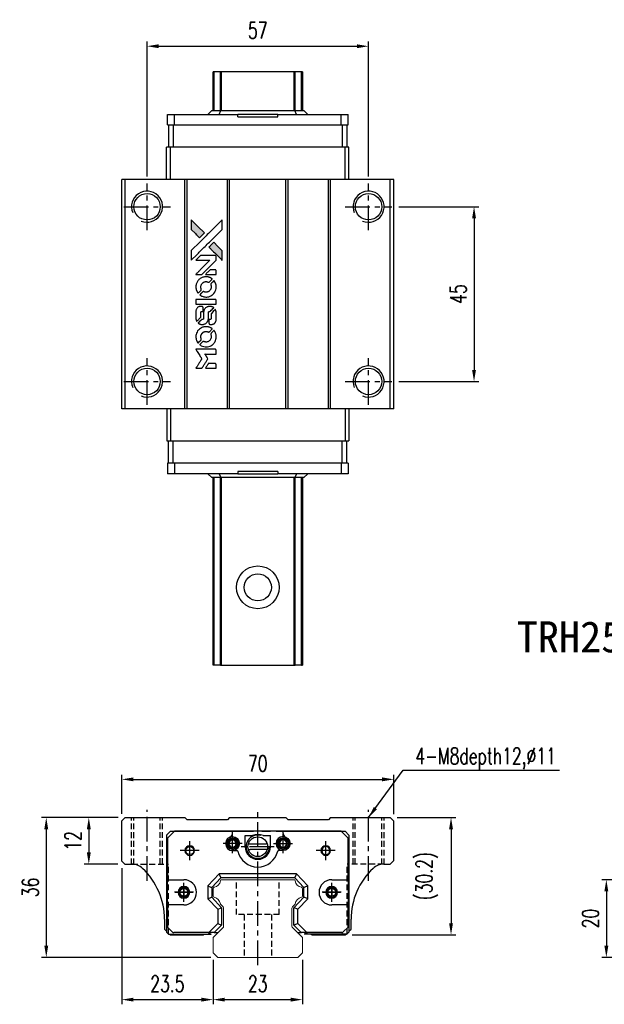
# Model space of a CAD drawing. Header units: millimetres. Extents: x 406 to 746, y 365 to 628.
# Tile 1 of 2: x 406 to 557, y 374 to 628. Entities that reach past the tile are written whole.
import ezdxf
from ezdxf.enums import TextEntityAlignment as Align

# ---------------------------------------------------------------- set-up
doc = ezdxf.new("R2010")
doc.units = ezdxf.units.MM
doc.header["$PDSIZE"] = -1
doc.linetypes.add('CENTER', pattern=[10.16, 6.35, -1.27, 1.27, -1.27])
doc.linetypes.add('DASHED', pattern=[0.75, 0.5, -0.25])
for name, color, linetype in [('2', 7, 'Continuous'), ('CHA', 7, 'Continuous'), ('CL', 1, 'CENTER'), ('DIM', 4, 'Continuous'), ('HID', 2, 'DASHED'), ('OUT', 3, 'Continuous'), ('中心線', 1, 'CENTER')]:
    doc.layers.add(name, color=color, linetype=linetype)
doc.styles.add('DIM-7', font='SIMPLEX.shx', dxfattribs={"width": 0.7, "bigfont": 'chineset.shx'})
doc.styles.add('T', font='kaiu.ttf')
doc.dimstyles.new('CNS', dxfattribs={"dimtxt": 3.5, "dimasz": 2.5, "dimexe": 1, "dimexo": 1.5, "dimgap": 0.09, "dimtad": 0, "dimdsep": 46, "dimtxsty": 'DIM-7', "dimcen": 0.09, "dimclrd": 1, "dimclre": 1, "dimclrt": 4, "dimadec": 0, "dimazin": 0, "dimtfac": 1, "dimtix": 1, "dimtmove": 2, "dimatfit": 3, "dimfxl": 1, "dimtvp": 0.971429, "dimtolj": 1, "dimarcsym": 0})

# ---------------------------------------------------------------- blocks, each defined once
blk = doc.blocks.new('*D19')
at = {"layer": 'DEFPOINTS', "color": 0}
for p in [(570.07, 406.37), (557.23, 386.37), (570.07, 386.37)]:
    blk.add_point(p, dxfattribs=at)
at = {"layer": 'DIM', "color": 7, "lineweight": -2}
for p, q in [((568.27, 406.37), (556.03, 406.37)), ((557.23, 403.37), (557.23, 389.37)), ((568.27, 386.37), (556.03, 386.37))]:
    blk.add_line(p, q, dxfattribs=at)
at = {"layer": 'DIM', "color": 7}
for points in [[(556.73, 403.37), (557.73, 403.37), (557.23, 406.37)], [(556.73, 389.37), (557.73, 389.37), (557.23, 386.37)]]:
    blk.add_solid(points, dxfattribs=at)
at = {"layer": 'DIM', "color": 7, "insert": (553.15, 396.37), "char_height": 4.2, "attachment_point": 5, "rotation": 90, "style": 'DIM-7'}
blk.add_mtext('\\A1;20', dxfattribs=at)
blk = doc.blocks.new('*D30')
at = {"layer": 'DEFPOINTS', "color": 0}
for p in [(502.53, 432.2), (432.53, 421.52), (502.53, 421.42)]:
    blk.add_point(p, dxfattribs=at)
at = {"layer": 'DIM', "color": 7, "lineweight": -2}
for p, q in [((432.53, 423.32), (432.53, 433.4)), ((435.53, 432.2), (499.53, 432.2)), ((502.53, 423.22), (502.53, 433.4))]:
    blk.add_line(p, q, dxfattribs=at)
at = {"layer": 'DIM', "color": 7}
for points in [[(435.53, 432.7), (435.53, 431.7), (432.53, 432.2)], [(499.53, 432.7), (499.53, 431.7), (502.53, 432.2)]]:
    blk.add_solid(points, dxfattribs=at)
at = {"layer": 'DIM', "color": 7, "insert": (467.53, 436.28), "char_height": 4.2, "attachment_point": 5, "style": 'DIM-7'}
blk.add_mtext('\\A1;70', dxfattribs=at)
blk = doc.blocks.new('*D31')
at = {"layer": 'DEFPOINTS', "color": 0}
for p in [(496.03, 620.96), (439.03, 585.64), (496.03, 585.64)]:
    blk.add_point(p, dxfattribs=at)
at = {"layer": 'DIM', "color": 7, "lineweight": -2}
for p, q in [((439.03, 587.44), (439.03, 622.16)), ((496.03, 587.44), (496.03, 622.16)), ((442.03, 620.96), (493.03, 620.96))]:
    blk.add_line(p, q, dxfattribs=at)
at = {"layer": 'DIM', "color": 7}
for points in [[(442.03, 621.46), (442.03, 620.46), (439.03, 620.96)], [(493.03, 621.46), (493.03, 620.46), (496.03, 620.96)]]:
    blk.add_solid(points, dxfattribs=at)
at = {"layer": 'DIM', "color": 7, "insert": (467.53, 625.04), "char_height": 4.2, "attachment_point": 5, "style": 'DIM-7'}
blk.add_mtext('\\A1;57', dxfattribs=at)
blk = doc.blocks.new('*D32')
at = {"layer": 'DEFPOINTS', "color": 0}
for p in [(501.58, 422.37), (490.03, 392.17), (517.26, 392.17)]:
    blk.add_point(p, dxfattribs=at)
at = {"layer": 'DIM', "color": 7, "lineweight": -2}
for p, q in [((503.38, 422.37), (518.46, 422.37)), ((517.26, 419.37), (517.26, 395.17)), ((491.83, 392.17), (518.46, 392.17))]:
    blk.add_line(p, q, dxfattribs=at)
at = {"layer": 'DIM', "color": 7}
for points in [[(516.76, 419.37), (517.76, 419.37), (517.26, 422.37)], [(516.76, 395.17), (517.76, 395.17), (517.26, 392.17)]]:
    blk.add_solid(points, dxfattribs=at)
at = {"layer": 'DIM', "color": 7, "insert": (511.04, 407.27), "char_height": 4.2, "attachment_point": 5, "rotation": 90, "style": 'DIM-7'}
blk.add_mtext('\\A1;(30.2)', dxfattribs=at)
blk = doc.blocks.new('*D33')
at = {"layer": 'DEFPOINTS', "color": 0}
for p in [(432.53, 411.17), (456.03, 387.57), (456.03, 375.48)]:
    blk.add_point(p, dxfattribs=at)
at = {"layer": 'DIM', "color": 7, "lineweight": -2}
for p, q in [((432.53, 409.37), (432.53, 374.28)), ((456.03, 385.77), (456.03, 374.28)), ((435.53, 375.48), (453.03, 375.48))]:
    blk.add_line(p, q, dxfattribs=at)
at = {"layer": 'DIM', "color": 7}
for points in [[(435.53, 375.98), (435.53, 374.98), (432.53, 375.48)], [(453.03, 375.98), (453.03, 374.98), (456.03, 375.48)]]:
    blk.add_solid(points, dxfattribs=at)
at = {"layer": 'DIM', "color": 7, "insert": (444.28, 379.56), "char_height": 4.2, "attachment_point": 5, "style": 'DIM-7'}
blk.add_mtext('\\A1;23.5', dxfattribs=at)
blk = doc.blocks.new('*D34')
at = {"layer": 'DEFPOINTS', "color": 0}
for p in [(456.03, 387.57), (479.03, 387.57), (479.03, 375.48)]:
    blk.add_point(p, dxfattribs=at)
at = {"layer": 'DIM', "color": 7, "lineweight": -2}
for p, q in [((456.03, 385.77), (456.03, 374.28)), ((479.03, 385.77), (479.03, 374.28)), ((459.03, 375.48), (476.03, 375.48))]:
    blk.add_line(p, q, dxfattribs=at)
at = {"layer": 'DIM', "color": 7}
for points in [[(459.03, 375.98), (459.03, 374.98), (456.03, 375.48)], [(476.03, 375.98), (476.03, 374.98), (479.03, 375.48)]]:
    blk.add_solid(points, dxfattribs=at)
at = {"layer": 'DIM', "color": 7, "insert": (467.53, 379.56), "char_height": 4.2, "attachment_point": 5, "style": 'DIM-7'}
blk.add_mtext('\\A1;23', dxfattribs=at)
blk = doc.blocks.new('*D35')
at = {"layer": 'DEFPOINTS', "color": 0}
for p in [(433.38, 422.37), (424.05, 410.37), (433.33, 410.37)]:
    blk.add_point(p, dxfattribs=at)
at = {"layer": 'DIM', "color": 7, "lineweight": -2}
for p, q in [((431.58, 422.37), (422.85, 422.37)), ((424.05, 419.37), (424.05, 413.37)), ((431.53, 410.37), (422.85, 410.37))]:
    blk.add_line(p, q, dxfattribs=at)
at = {"layer": 'DIM', "color": 7}
for points in [[(423.55, 419.37), (424.55, 419.37), (424.05, 422.37)], [(423.55, 413.37), (424.55, 413.37), (424.05, 410.37)]]:
    blk.add_solid(points, dxfattribs=at)
at = {"layer": 'DIM', "color": 7, "insert": (419.97, 416.37), "char_height": 4.2, "attachment_point": 5, "rotation": 90, "style": 'DIM-7'}
blk.add_mtext('\\A1;12', dxfattribs=at)
blk = doc.blocks.new('*D36')
at = {"layer": 'DEFPOINTS', "color": 0}
for p in [(433.38, 422.37), (413.1, 386.37), (457.25, 386.37)]:
    blk.add_point(p, dxfattribs=at)
at = {"layer": 'DIM', "color": 7, "lineweight": -2}
for p, q in [((431.58, 422.37), (411.9, 422.37)), ((413.1, 419.37), (413.1, 389.37)), ((455.45, 386.37), (411.9, 386.37))]:
    blk.add_line(p, q, dxfattribs=at)
at = {"layer": 'DIM', "color": 7}
for points in [[(412.6, 419.37), (413.6, 419.37), (413.1, 422.37)], [(412.6, 389.37), (413.6, 389.37), (413.1, 386.37)]]:
    blk.add_solid(points, dxfattribs=at)
at = {"layer": 'DIM', "color": 7, "insert": (409.02, 404.37), "char_height": 4.2, "attachment_point": 5, "rotation": 90, "style": 'DIM-7'}
blk.add_mtext('\\A1;36', dxfattribs=at)
blk = doc.blocks.new('*D41')
at = {"layer": 'DEFPOINTS', "color": 0}
for p in [(502.03, 579.64), (502.03, 534.64), (523.18, 534.64)]:
    blk.add_point(p, dxfattribs=at)
at = {"layer": 'DIM', "color": 7, "lineweight": -2}
for p, q in [((503.83, 579.64), (524.38, 579.64)), ((523.18, 576.64), (523.18, 537.64)), ((503.83, 534.64), (524.38, 534.64))]:
    blk.add_line(p, q, dxfattribs=at)
at = {"layer": 'DIM', "color": 7}
for points in [[(522.68, 576.64), (523.68, 576.64), (523.18, 579.64)], [(522.68, 537.64), (523.68, 537.64), (523.18, 534.64)]]:
    blk.add_solid(points, dxfattribs=at)
at = {"layer": 'DIM', "color": 7, "insert": (519.1, 557.14), "char_height": 4.2, "attachment_point": 5, "rotation": 90, "style": 'DIM-7'}
blk.add_mtext('\\A1;45', dxfattribs=at)
blk = doc.blocks.new('MOSIONX logo(完整正式版)')
h = blk.add_hatch(color=22)
h.dxf.hatch_style = 1
h.paths.add_polyline_path([(450.4, 576.25), (450.4, 575.02), (450.4, 573.78), (451.47, 572.72, 0.000288), (451.89, 572.31, 0.000479), (452.23, 571.97, 0.000013), (452.55, 571.66, 0.197177), (452.55, 571.65, 0.197497), (452.56, 571.66, 0.00004), (452.74, 571.83, 0.000834), (452.93, 572.03, 0.000506), (453.17, 572.27), (453.78, 572.88), (452.09, 574.56)])
h.paths.add_polyline_path([(456.18, 570.47), (455.57, 569.86, 0.000476), (455.34, 569.62, 0.000789), (455.14, 569.42, 0.000035), (454.96, 569.24, 0.19758), (454.96, 569.24, 0.198396), (454.96, 569.23, 0.000019), (455.2, 568.99, 0.000582), (455.47, 568.72, 0.000351), (455.79, 568.4, 0.000108), (457.15, 567.05, 0.000692), (457.84, 566.36, 0.000077), (458.31, 565.89, 0.197527), (458.33, 565.89, 0.410181), (458.34, 565.89, 0.000493), (458.34, 566.15, 0.002424), (458.34, 566.5, 0.000529), (458.35, 567.1), (458.35, 568.31), (457.26, 569.39)])
at = {"color": 22}
for points in [[(451.47, 572.72, 0.000288), (451.89, 572.31, 0.000479), (452.23, 571.97, 0.000013), (452.55, 571.66, 0.197177), (452.55, 571.65, 0.197497), (452.56, 571.66, 0.00004), (452.74, 571.83, 0.000836), (452.94, 572.03, 0.000505), (453.17, 572.27), (453.78, 572.88), (452.09, 574.56), (450.4, 576.25), (450.4, 575.02), (450.4, 573.78)], [(451.89, 567.34, -0.000056), (452.63, 568.08, -0.000021), (453.67, 569.11, -0.000021), (454.8, 570.24, -0.000025), (455.86, 571.3), (458.35, 573.78), (458.34, 575.01), (458.34, 576.24), (456.67, 574.58, 0.000274), (455.87, 573.78, 0.000123), (454.82, 572.74, 0.000121), (453.7, 571.63, 0.000165), (452.7, 570.63), (450.4, 568.33), (450.4, 567.09), (450.4, 565.86)], [(455.79, 568.4, 0.000108), (457.15, 567.05, 0.000692), (457.84, 566.36, 0.000077), (458.31, 565.89, 0.197527), (458.33, 565.89, 0.410182), (458.34, 565.89, 0.000493), (458.34, 566.15, 0.002424), (458.34, 566.5, 0.000529), (458.35, 567.1), (458.35, 568.31), (457.26, 569.39), (456.18, 570.47), (455.57, 569.86, 0.000476), (455.34, 569.62, 0.000789), (455.14, 569.42, 0.000035), (454.96, 569.24, 0.19758), (454.96, 569.24, 0.198396), (454.96, 569.23, 0.000019), (455.2, 568.99, 0.000582), (455.47, 568.72, 0.000351)], [(452.37, 562.21), (453.16, 562.21), (454.99, 564.04), (456.81, 565.87), (456.81, 566.38, 0.0008), (456.81, 566.71, 0.010795), (456.81, 566.83, 0.030495), (456.8, 566.89, 0.080372), (456.78, 566.94, 0.03816), (456.75, 566.98, 0.041799), (456.72, 567.02, 0.042486), (456.68, 567.05, 0.042078), (456.64, 567.07, 0.099276), (456.58, 567.09, 0.003302), (456.32, 567.09, 0.002586), (455.88, 567.09, 0.000204), (454.7, 567.09), (452.8, 567.09), (452.19, 566.48), (451.59, 565.87), (453.41, 565.86), (455.23, 565.86), (453.43, 564.06, 0.000253), (452.74, 563.37, 0.000412), (452.15, 562.79, 0.000041), (451.62, 562.26, 0.041338), (451.6, 562.24), (451.58, 562.21)], [(455.44, 562.21), (456.82, 562.21), (456.81, 562.72), (456.81, 563.23), (456.77, 563.29, 0.03146), (456.75, 563.32, 0.026444), (456.73, 563.35, 0.026444), (456.7, 563.37, 0.031457), (456.68, 563.39), (456.62, 563.43), (455.93, 563.43), (455.25, 563.43), (454.65, 562.83, 0.000745), (454.43, 562.6, 0.001228), (454.23, 562.4, 0.000087), (454.06, 562.22, 0.195134), (454.06, 562.22, 0.412117), (454.06, 562.21, 0.000048), (454.46, 562.21, 0.00109), (454.91, 562.21, 0.000653)], [(451.62, 558.71, 0.023681), (451.65, 558.49, 0.022402), (451.71, 558.28, 0.021929), (451.78, 558.06, 0.020503), (451.87, 557.85, 0.013745), (451.94, 557.73, 0.009767), (452.02, 557.6, 0.009658), (452.09, 557.48, 0.027804), (452.15, 557.4), (452.18, 557.37), (452.56, 557.75, 0.002053), (452.74, 557.93, 0.006738), (452.86, 558.06, 0.007826), (452.94, 558.15, 0.063909), (452.97, 558.19, 0.061532), (453, 558.26, 0.068674), (453, 558.33, 0.052072), (452.99, 558.41, 0.019648), (452.95, 558.52, -0.018366), (452.91, 558.66, -0.0288), (452.88, 558.78, -0.029061), (452.87, 558.91, -0.019155), (452.87, 559.05, -0.053809), (452.92, 559.35, -0.058833), (453.03, 559.63, -0.058566), (453.2, 559.88, -0.052525), (453.43, 560.09, -0.044733), (453.62, 560.21, -0.040573), (453.84, 560.3, -0.041123), (454.07, 560.35, -0.04951), (454.29, 560.36, -0.017369), (454.39, 560.35, -0.024255), (454.48, 560.33, -0.023787), (454.57, 560.3, -0.015798), (454.67, 560.27, 0.010631), (454.73, 560.24, 0.033653), (454.78, 560.23, 0.037806), (454.82, 560.22, 0.016307), (454.88, 560.22, 0.068179), (454.99, 560.24, 0.095747), (455.08, 560.28, 0.033418), (455.2, 560.39, 0.002133), (455.52, 560.72, 0.001452), (455.7, 560.9, 0.012393), (455.78, 560.99, 0.020479), (455.82, 561.04, 0.344362), (455.82, 561.06, 0.074287), (455.77, 561.1, 0.005454), (455.63, 561.19, 0.008391), (455.48, 561.28, 0.017097), (455.36, 561.34, 0.027375), (455.12, 561.45, 0.02835), (454.86, 561.53, 0.027723), (454.6, 561.57, 0.023913), (454.31, 561.6, 0.027047), (453.97, 561.59, 0.031685), (453.65, 561.54, 0.032425), (453.35, 561.46, 0.031013), (453.05, 561.33, 0.037914), (452.7, 561.12, 0.040153), (452.39, 560.87, 0.039834), (452.13, 560.56, 0.036173), (451.91, 560.21, 0.040752), (451.75, 559.87, 0.035885), (451.65, 559.49, 0.035491), (451.61, 559.1, 0.037615)], [(452.68, 556.88, 0.018008), (452.79, 556.81, 0.009842), (452.94, 556.73, 0.009807), (453.08, 556.65, 0.015716), (453.21, 556.59, 0.048467), (453.68, 556.44, 0.045841), (454.17, 556.38, 0.046006), (454.67, 556.42, 0.049638), (455.14, 556.54, 0.064819), (455.74, 556.86, 0.06695), (456.24, 557.33, 0.066691), (456.6, 557.91, 0.063505), (456.8, 558.57, 0.03135), (456.82, 558.74, 0.010439), (456.82, 558.99, 0.010391), (456.82, 559.24, 0.032408), (456.8, 559.41, 0.015696), (456.76, 559.6, 0.018095), (456.71, 559.79, 0.018551), (456.64, 559.96, 0.018352), (456.57, 560.14, 0.015568), (456.51, 560.25, 0.009832), (456.43, 560.38, 0.009795), (456.35, 560.5, 0.023727), (456.29, 560.58), (456.26, 560.62), (455.88, 560.24, 0.001528), (455.67, 560.03, 0.010022), (455.56, 559.92, 0.019586), (455.5, 559.85, 0.061865), (455.47, 559.8, 0.055054), (455.45, 559.72, 0.061607), (455.44, 559.64, 0.048725), (455.45, 559.54, 0.020221), (455.49, 559.42, -0.017722), (455.53, 559.29, -0.02685), (455.55, 559.17, -0.02759), (455.56, 559.05, -0.020233), (455.56, 558.92, -0.04793), (455.52, 558.67, -0.048386), (455.44, 558.43, -0.047866), (455.31, 558.21, -0.044964), (455.14, 558.01, -0.04333), (454.94, 557.85, -0.050921), (454.72, 557.73, -0.051473), (454.48, 557.66, -0.0459), (454.23, 557.64, -0.019014), (454.11, 557.64, -0.024114), (453.99, 557.66, -0.025081), (453.88, 557.68, -0.023892), (453.78, 557.72, 0.008624), (453.7, 557.75, 0.026486), (453.64, 557.77, 0.035074), (453.59, 557.77, 0.02756), (453.53, 557.77, 0.087163), (453.45, 557.76, 0.073291), (453.36, 557.71, 0.028074), (453.25, 557.61, 0.002594), (452.97, 557.34), (452.59, 556.95)], [(454.21, 554.56), (456.81, 554.56), (456.81, 555.07), (456.81, 555.58), (456.78, 555.64, 0.071429), (456.74, 555.69, 0.054799), (456.69, 555.74, 0.053585), (456.63, 555.77, 0.060698), (456.56, 555.79, 0.033975), (456.46, 555.79, 0.000112), (455.13, 555.79, 0.000726), (453.84, 555.79, 0.001084), (452.71, 555.79), (451.6, 555.78), (451.6, 555.17), (451.6, 554.55)], [(451.61, 550.75, 0.018538), (451.62, 550.67, 0.010695), (451.64, 550.58, 0.01068), (451.66, 550.48, 0.017678), (451.69, 550.4, 0.013849), (451.72, 550.32, 0.011814), (451.76, 550.23, 0.004513), (451.79, 550.14, 0.290035), (451.81, 550.13, 0.196418), (451.81, 550.14, 0.000124), (451.97, 550.29, 0.001477), (452.14, 550.45, 0.000898), (452.34, 550.65), (452.86, 551.17), (452.86, 551.82, -0.001471), (452.86, 552.31, -0.028714), (452.87, 552.46, -0.097073), (452.9, 552.55, -0.084199), (452.96, 552.62, -0.042698), (453.01, 552.66, -0.053912), (453.06, 552.68, -0.051004), (453.11, 552.69, -0.032967), (453.17, 552.7, 0.00807), (453.21, 552.7, 0.003023), (453.25, 552.7, 0.002994), (453.3, 552.7, 0.003629), (453.35, 552.7), (453.46, 552.71), (453.46, 553.21, 0.001618), (453.46, 553.45, 0.005206), (453.46, 553.6, 0.00535), (453.46, 553.71, 0.060675), (453.45, 553.76, 0.048484), (453.44, 553.78, 0.02389), (453.42, 553.81, 0.022812), (453.4, 553.84, 0.02462), (453.38, 553.86, 0.061781), (453.32, 553.91, 0.080179), (453.25, 553.94, 0.048561), (453.15, 553.96, 0.010021), (452.98, 553.96, 0.016602), (452.75, 553.95, 0.031409), (452.56, 553.93, 0.036474), (452.4, 553.88, 0.03439), (452.24, 553.82, 0.065928), (452, 553.65, 0.069066), (451.81, 553.42, 0.065697), (451.68, 553.14, 0.051559), (451.62, 552.81, 0.020904), (451.61, 552.63, 0.000451), (451.61, 551.77, 0.000419), (451.61, 550.91, 0.022759)], [(452.29, 549.61, 0.023289), (452.41, 549.53, 0.026845), (452.54, 549.47, 0.026047), (452.67, 549.41, 0.019751), (452.82, 549.37, 0.013249), (452.91, 549.35, 0.025169), (452.98, 549.34, 0.016532), (453.07, 549.34, 0.002937), (453.23, 549.34, 0.003317), (453.38, 549.34, 0.011808), (453.47, 549.34, 0.01777), (453.54, 549.35, 0.021476), (453.61, 549.36, 0.04325), (453.89, 549.45, 0.045753), (454.14, 549.58, 0.04649), (454.36, 549.75, 0.047672), (454.54, 549.96, 0.025315), (454.6, 550.05, 0.015208), (454.66, 550.16, 0.01512), (454.71, 550.28, 0.022488), (454.75, 550.39, 0.027857), (454.79, 550.55, 0.034138), (454.81, 550.71, 0.014286), (454.82, 550.95, 0.00124), (454.82, 551.56, -0.00103), (454.82, 551.93, -0.002552), (454.83, 552.2, -0.001594), (454.83, 552.41, -0.047676), (454.84, 552.46, -0.085307), (454.87, 552.56, -0.097789), (454.94, 552.62, -0.085947), (455.03, 552.67, -0.051339), (455.15, 552.69, 0.014634), (455.19, 552.7, 0.015028), (455.23, 552.7, 0.014927), (455.27, 552.71, 0.059415), (455.29, 552.72, 0.070595), (455.33, 552.75, 0.00028), (455.77, 553.18, 0.000111), (456.21, 553.63, 0.200239), (456.22, 553.64, 0.268906), (456.21, 553.66, 0.001866), (456.11, 553.72, 0.007532), (456, 553.77, 0.017818), (455.92, 553.81, 0.013256), (455.83, 553.85, 0.011636), (455.74, 553.88, 0.011528), (455.65, 553.91, 0.012303), (455.55, 553.93, 0.0423), (455.4, 553.95, 0.013657), (455.18, 553.95, 0.013857), (454.96, 553.95, 0.037428), (454.8, 553.93, 0.014927), (454.7, 553.9, 0.0122), (454.59, 553.87, 0.012518), (454.49, 553.83, 0.023062), (454.4, 553.79, 0.065961), (454.11, 553.59, 0.06055), (453.87, 553.32, 0.059676), (453.7, 552.99, 0.060497), (453.61, 552.64, 0.025683), (453.6, 552.56, 0.001528), (453.6, 552.33, 0.002124), (453.6, 552.04, 0.001173), (453.6, 551.68, -0.000809), (453.6, 551.05, -0.017164), (453.59, 550.87, -0.063931), (453.57, 550.77, -0.108429), (453.53, 550.7, -0.052941), (453.48, 550.66, -0.063675), (453.43, 550.63, -0.050562), (453.36, 550.62, -0.020337), (453.27, 550.61, 0.009897), (453.21, 550.6, 0.016482), (453.16, 550.6, 0.019019), (453.13, 550.59, 0.06043), (453.1, 550.58, 0.076267), (453.05, 550.54, 0.00054), (452.64, 550.13, 0.000307), (452.23, 549.71, 0.142594), (452.21, 549.68, 0.232419), (452.22, 549.67, 0.022995), (452.23, 549.65, 0.024627), (452.26, 549.63, 0.015407)], [(454.98, 549.54, 0.065483), (455.01, 549.48, 0.053271), (455.06, 549.42, 0.052018), (455.11, 549.38, 0.0556), (455.18, 549.35, 0.036839), (455.22, 549.34, 0.026922), (455.27, 549.33, 0.016905), (455.34, 549.33, 0.004317), (455.44, 549.33, 0.016369), (455.67, 549.34, 0.029936), (455.85, 549.36, 0.03418), (456.01, 549.4, 0.031327), (456.17, 549.47, 0.046935), (456.36, 549.58, 0.054053), (456.52, 549.73, 0.053701), (456.64, 549.91, 0.045364), (456.73, 550.12, 0.032479), (456.78, 550.3, 0.03386), (456.81, 550.49, 0.013578), (456.81, 550.79, 0.001155), (456.81, 551.55, 0.000413), (456.81, 552.2, 0.005008), (456.8, 552.45, 0.013199), (456.8, 552.6, 0.033956), (456.78, 552.7, 0.013909), (456.76, 552.8, 0.010864), (456.72, 552.92, 0.010938), (456.69, 553.02, 0.028702), (456.65, 553.09), (456.63, 553.14), (456.09, 552.62), (455.56, 552.1), (455.56, 551.48, -0.001504), (455.56, 551.22, -0.00328), (455.56, 551.02, -0.001901), (455.56, 550.86, -0.061333), (455.55, 550.82, -0.063621), (455.53, 550.77, -0.048633), (455.49, 550.72, -0.046769), (455.44, 550.67, -0.047961), (455.39, 550.64, -0.02678), (455.34, 550.62, -0.050957), (455.3, 550.61, -0.029398), (455.25, 550.6, -0.00401), (455.14, 550.6), (454.96, 550.59), (454.96, 550.1, 0.001061), (454.96, 549.8, 0.009147), (454.96, 549.67, 0.020721), (454.97, 549.59, 0.051619)], [(451.62, 545.88, 0.024131), (451.65, 545.65, 0.022344), (451.71, 545.43, 0.021883), (451.79, 545.21, 0.020884), (451.88, 544.99, 0.010669), (451.95, 544.86, 0.010389), (452.02, 544.74, 0.010913), (452.09, 544.63, 0.022227), (452.15, 544.55), (452.18, 544.52), (452.56, 544.91, 0.002452), (452.71, 545.07, 0.003628), (452.84, 545.2, 0.001662), (452.95, 545.32, 0.070159), (452.97, 545.35, 0.047671), (452.98, 545.37, 0.018624), (452.99, 545.4, 0.017921), (453, 545.44, 0.018804), (453, 545.48, 0.018255), (453, 545.53, 0.041312), (453, 545.56, 0.037164), (452.99, 545.6, 0.012342), (452.97, 545.66, -0.015101), (452.92, 545.79, -0.035998), (452.89, 545.89, -0.033244), (452.88, 546, -0.011249), (452.88, 546.16, -0.004059), (452.88, 546.29, -0.019693), (452.88, 546.36, -0.027943), (452.89, 546.42, -0.014411), (452.91, 546.49, -0.033089), (452.97, 546.67, -0.033887), (453.05, 546.84, -0.034021), (453.16, 546.99, -0.033942), (453.28, 547.12, -0.02816), (453.42, 547.25, -0.035032), (453.57, 547.34, -0.035269), (453.72, 547.42, -0.029196), (453.9, 547.47, -0.037862), (454.1, 547.51, -0.043657), (454.29, 547.51, -0.043064), (454.49, 547.48, -0.035184), (454.69, 547.42, 0.033699), (454.79, 547.39, 0.052815), (454.87, 547.38, 0.059167), (454.95, 547.38, 0.058972), (455.03, 547.41, 0.059208), (455.09, 547.44, 0.021125), (455.16, 547.51, 0.008691), (455.28, 547.63, 0.000851), (455.57, 547.92, 0.001873), (455.72, 548.07, 0.013884), (455.78, 548.14, 0.022355), (455.82, 548.19, 0.341453), (455.82, 548.21, 0.073011), (455.78, 548.25, 0.004587), (455.64, 548.34, 0.00748), (455.5, 548.42, 0.016837), (455.39, 548.49, 0.028606), (455.11, 548.61, 0.031352), (454.84, 548.69, 0.031004), (454.55, 548.74, 0.0268), (454.25, 548.75, 0.026698), (453.92, 548.74, 0.03002), (453.62, 548.68, 0.030357), (453.32, 548.6, 0.028554), (453.03, 548.47, 0.062944), (452.5, 548.12, 0.062206), (452.06, 547.64, 0.062448), (451.76, 547.06, 0.064355), (451.62, 546.44, 0.017377), (451.61, 546.32, 0.008369), (451.61, 546.16, 0.008367), (451.61, 546, 0.01757)], [(452.68, 544.04, 0.064158), (453.28, 543.72, 0.06356), (453.95, 543.56, 0.064004), (454.63, 543.57, 0.066747), (455.28, 543.76, 0.04321), (455.68, 543.98, 0.044737), (456.03, 544.26, 0.044901), (456.33, 544.61, 0.044184), (456.57, 545, 0.026293), (456.69, 545.3, 0.033344), (456.77, 545.58, 0.033227), (456.82, 545.88, 0.025815), (456.82, 546.21, 0.023119), (456.8, 546.52, 0.031044), (456.75, 546.79, 0.031337), (456.67, 547.06, 0.024258), (456.54, 547.34, 0.015622), (456.49, 547.44, 0.008495), (456.42, 547.56, 0.008415), (456.35, 547.67, 0.020814), (456.29, 547.75), (456.26, 547.78), (455.88, 547.41, 0.002843), (455.6, 547.13, 0.033917), (455.5, 547.01, 0.087906), (455.46, 546.92, 0.073302), (455.44, 546.82, 0.022047), (455.44, 546.77, 0.026465), (455.45, 546.73, 0.022233), (455.46, 546.67, 0.009985), (455.48, 546.61, -0.039011), (455.55, 546.37, -0.044398), (455.56, 546.13, -0.045096), (455.54, 545.9, -0.04265), (455.47, 545.67, -0.071154), (455.3, 545.34, -0.068827), (455.03, 545.07, -0.068713), (454.7, 544.89, -0.070507), (454.34, 544.8, -0.028605), (454.19, 544.8, -0.031418), (454.04, 544.81, -0.031044), (453.89, 544.84, -0.02668), (453.74, 544.89, 0.038913), (453.65, 544.92, 0.043732), (453.56, 544.93, 0.047754), (453.48, 544.93, 0.075756), (453.41, 544.91, 0.07294), (453.37, 544.88, 0.003456), (453.27, 544.79, 0.005023), (453.14, 544.66, 0.002422), (452.97, 544.5, 0.000819), (452.83, 544.35, 0.001349), (452.7, 544.23, 0.0001), (452.59, 544.12, 0.205335), (452.59, 544.11, 0.219821), (452.59, 544.11, 0.002494), (452.61, 544.09, 0.007089), (452.64, 544.07, 0.004494)], [(452.38, 538.04), (453.17, 538.04), (453.3, 538.25, -0.000297), (453.38, 538.39, -0.000037), (453.56, 538.67, -0.000043), (453.77, 539.02, -0.000036), (453.99, 539.38, 0.000044), (454.21, 539.74, 0.000063), (454.4, 540.05, 0.000035), (454.57, 540.32, 0.0009), (454.61, 540.4), (454.67, 540.5), (454.59, 540.64, 0.001175), (454.54, 540.72, 0.000208), (454.45, 540.87, 0.000225), (454.34, 541.04, 0.000203), (454.23, 541.22, -0.000711), (454.12, 541.39, -0.001119), (454.03, 541.54, -0.000263), (453.95, 541.67, -0.04589), (453.94, 541.69, -0.519312), (453.95, 541.7, -0.001914), (454.16, 541.7, -0.003124), (454.51, 541.71, -0.000285), (455.37, 541.71), (456.82, 541.71), (456.82, 542.21, 0.001727), (456.81, 542.57, 0.025279), (456.81, 542.7, 0.073886), (456.79, 542.77, 0.07426), (456.75, 542.83, 0.03264), (456.73, 542.85, 0.01784), (456.71, 542.87, 0.017712), (456.69, 542.89, 0.026854), (456.66, 542.9), (456.61, 542.93), (454.1, 542.93), (451.59, 542.93), (451.61, 542.9, -0.004595), (451.62, 542.89, -0.00016), (451.67, 542.81, -0.000298), (451.72, 542.72, -0.000208), (451.79, 542.62, 0.000986), (451.97, 542.32, 0.00025), (452.28, 541.83, 0.000268), (452.6, 541.31, 0.000436), (452.88, 540.88, -0.002932), (452.97, 540.73, -0.004718), (453.04, 540.61, -0.001113), (453.11, 540.5, -0.227179), (453.11, 540.49, -0.045982), (453.1, 540.47, -0.000145), (453.01, 540.33, -0.000825), (452.91, 540.16, -0.000517), (452.79, 539.97, 0.000056), (452.38, 539.3, 0.000289), (452.15, 538.94, 0.000481), (451.98, 538.66, 0.000418), (451.8, 538.37), (451.59, 538.04)], [(455.43, 538.04), (456.82, 538.04), (456.82, 538.54, 0.000842), (456.81, 538.86, 0.010591), (456.81, 538.98, 0.028995), (456.8, 539.05, 0.069543), (456.79, 539.1, 0.051063), (456.76, 539.15, 0.039932), (456.73, 539.19, 0.039414), (456.68, 539.22, 0.045845), (456.63, 539.25, 0.094811), (456.59, 539.26, 0.007124), (456.45, 539.27, 0.004713), (456.22, 539.27, 0.000534), (455.69, 539.27), (454.79, 539.27), (454.72, 539.14, 0.000828), (454.49, 538.77, 0.000879), (454.27, 538.41, 0.000048), (454.05, 538.05, 0.137596), (454.05, 538.04, 0.413028), (454.05, 538.04, 0.000016), (454.45, 538.04, 0.000623), (454.9, 538.04, 0.000374)]]:
    blk.add_lwpolyline(points, format="xyb", close=True, dxfattribs=at)

msp = doc.modelspace()

# ---------------------------------------------------------------- linework, layer by layer
at = {"color": 7, "linetype": 'Continuous', "lineweight": 25}
for p, q in [((456.035, 604.388), (456.035, 614.329)), ((456.278, 604.388), (456.278, 614.329)), ((458.212, 614.329), (457.915, 614.329)), ((457.915, 604.388), (457.915, 614.329)), ((476.858, 614.329), (458.212, 614.329)), ((458.212, 604.388), (458.212, 614.329)), ((477.155, 614.329), (476.858, 614.329)), ((476.858, 604.388), (476.858, 614.329)), ((477.155, 604.388), (477.155, 614.329)), ((478.791, 604.388), (478.791, 614.329)), ((479.035, 614.329), (479.035, 604.388)), ((444.311, 600.688), (444.311, 603.388)), ((444.311, 603.388), (446.093, 603.388)), ((446.093, 600.688), (446.093, 603.388)), ((446.093, 603.388), (462.415, 603.388)), ((454.686, 603.388), (455.686, 604.388)), ((455.686, 604.388), (458.021, 604.388)), ((457.586, 603.388), (458.021, 604.388)), ((458.021, 604.388), (477.051, 604.388)), ((462.415, 602.788), (462.415, 603.388)), ((472.657, 603.388), (462.415, 603.388)), ((472.657, 602.788), (472.657, 603.388)), ((472.657, 603.388), (488.979, 603.388)), ((477.486, 603.388), (477.051, 604.388)), ((477.051, 604.388), (479.386, 604.388)), ((480.386, 603.388), (479.386, 604.388)), ((488.979, 600.688), (488.979, 603.388)), ((488.979, 603.388), (490.761, 603.388)), ((490.761, 600.688), (490.761, 603.388)), ((462.415, 602.788), (472.657, 602.788)), ((444.311, 600.688), (444.586, 600.688)), ((444.586, 600.688), (444.586, 594.938)), ((444.586, 600.688), (445.786, 600.688)), ((445.786, 600.688), (445.786, 594.938)), ((445.786, 600.688), (445.792, 600.688)), ((445.792, 600.688), (446.093, 600.688)), ((446.093, 600.688), (488.979, 600.688)), ((488.979, 600.688), (489.28, 600.688)), ((489.28, 600.688), (489.286, 600.688)), ((489.286, 600.688), (489.286, 594.938)), ((489.286, 600.688), (490.486, 600.688)), ((490.486, 600.688), (490.761, 600.688)), ((490.486, 600.688), (490.486, 594.938)), ((444.075, 586.638), (444.075, 594.938)), ((445.075, 594.938), (444.075, 594.938)), ((445.075, 586.638), (445.075, 594.938)), ((489.975, 594.938), (445.075, 594.938)), ((489.975, 586.638), (489.975, 594.938)), ((490.975, 594.938), (489.975, 594.938)), ((490.975, 586.638), (490.975, 594.938)), ((432.535, 527.638), (432.535, 586.638)), ((433.385, 586.638), (432.535, 586.638)), ((433.385, 527.638), (433.385, 586.638)), ((448.785, 586.638), (433.385, 586.638)), ((448.785, 527.638), (448.785, 586.638)), ((449.335, 586.638), (448.785, 586.638)), ((449.335, 527.638), (449.335, 586.638)), ((459.735, 586.638), (449.335, 586.638)), ((459.735, 527.638), (459.735, 586.638)), ((460.285, 586.638), (459.735, 586.638)), ((460.285, 527.638), (460.285, 586.638)), ((474.785, 586.638), (460.285, 586.638)), ((474.785, 527.638), (474.785, 586.638)), ((475.335, 586.638), (474.785, 586.638)), ((475.335, 527.638), (475.335, 586.638)), ((485.735, 586.638), (475.335, 586.638)), ((485.735, 527.638), (485.735, 586.638)), ((486.285, 586.638), (485.735, 586.638)), ((486.285, 527.638), (486.285, 586.638)), ((501.585, 586.638), (486.285, 586.638)), ((501.585, 527.638), (501.585, 586.638)), ((502.535, 586.638), (501.585, 586.638)), ((502.535, 527.638), (502.535, 586.638)), ((433.385, 527.638), (432.535, 527.638)), ((448.785, 527.638), (433.385, 527.638)), ((444.095, 527.638), (444.095, 519.338)), ((445.095, 527.638), (445.095, 519.338)), ((449.335, 527.638), (448.785, 527.638)), ((459.735, 527.638), (449.335, 527.638)), ((460.285, 527.638), (459.735, 527.638)), ((474.785, 527.638), (460.285, 527.638)), ((475.335, 527.638), (474.785, 527.638)), ((485.735, 527.638), (475.335, 527.638)), ((486.285, 527.638), (485.735, 527.638)), ((501.585, 527.638), (486.285, 527.638)), ((489.995, 527.638), (489.995, 519.338)), ((490.995, 527.638), (490.995, 519.338)), ((502.535, 527.638), (501.585, 527.638)), ((444.095, 519.338), (445.095, 519.338)), ((444.583, 513.588), (444.583, 519.338)), ((445.095, 519.338), (489.995, 519.338)), ((445.783, 513.588), (445.783, 519.338)), ((489.283, 513.588), (489.283, 519.338)), ((489.995, 519.338), (490.995, 519.338)), ((490.483, 513.588), (490.483, 519.338)), ((444.308, 513.588), (444.308, 510.888)), ((444.583, 513.588), (444.308, 513.588)), ((445.783, 513.588), (444.583, 513.588)), ((445.789, 513.588), (445.783, 513.588)), ((446.091, 513.588), (445.789, 513.588)), ((446.091, 513.588), (446.091, 510.888)), ((488.976, 513.588), (446.091, 513.588)), ((488.976, 513.588), (488.976, 510.888)), ((489.277, 513.588), (488.976, 513.588)), ((489.283, 513.588), (489.277, 513.588)), ((490.483, 513.588), (489.283, 513.588)), ((490.758, 513.588), (490.483, 513.588)), ((490.758, 513.588), (490.758, 510.888)), ((446.091, 510.888), (444.308, 510.888)), ((462.412, 510.888), (446.091, 510.888)), ((454.683, 510.888), (455.683, 509.888)), ((458.018, 509.888), (455.683, 509.888)), ((456.035, 461.638), (456.035, 509.888)), ((456.278, 461.638), (456.278, 509.888)), ((457.584, 510.888), (458.018, 509.888)), ((457.915, 461.638), (457.915, 509.888)), ((477.048, 509.888), (458.018, 509.888)), ((458.212, 461.638), (458.212, 509.888)), ((462.412, 511.488), (462.412, 510.888)), ((472.654, 511.488), (462.412, 511.488)), ((462.412, 510.888), (472.654, 510.888)), ((472.654, 511.488), (472.654, 510.888)), ((488.976, 510.888), (472.654, 510.888)), ((476.858, 461.638), (476.858, 509.888)), ((477.483, 510.888), (477.048, 509.888)), ((479.383, 509.888), (477.048, 509.888)), ((477.155, 461.638), (477.155, 509.888)), ((478.791, 461.638), (478.791, 509.888)), ((479.035, 509.888), (479.035, 461.638)), ((480.383, 510.888), (479.383, 509.888)), ((490.758, 510.888), (488.976, 510.888)), ((457.915, 461.638), (458.212, 461.638)), ((458.212, 461.638), (476.858, 461.638)), ((476.858, 461.638), (477.155, 461.638))]:
    msp.add_line(p, q, dxfattribs=at)
for centre, radius in [((439.035, 579.638), 3.4), ((496.035, 579.638), 3.4), ((439.035, 534.638), 3.4), ((496.035, 534.638), 3.4), ((467.535, 481.638), 5.5), ((467.535, 481.638), 3.5)]:
    msp.add_circle(centre, radius, dxfattribs=at)
for centre in [(439.035, 579.638), (496.035, 579.638), (439.035, 534.638), (496.035, 534.638)]:
    msp.add_arc(centre, 4, 247.44782, 202.4478)
for points, knots in [([(456.278, 614.329), (456.217, 614.329), (456.152, 614.329), (456.061, 614.329), (456.037, 614.329), (456.035, 614.329)], [0, 0, 0, 0, 0.5, 0.5, 1, 1, 1, 1]), ([(457.915, 614.329), (457.893, 614.329), (457.853, 614.329), (457.716, 614.329), (457.619, 614.329), (457.353, 614.329), (457.182, 614.329), (456.772, 614.329), (456.533, 614.329), (456.278, 614.329)], [0, 0, 0, 0, 0.25, 0.25, 0.5, 0.5, 0.75, 0.75, 1, 1, 1, 1]), ([(478.791, 614.329), (478.537, 614.329), (478.297, 614.329), (477.887, 614.329), (477.717, 614.329), (477.45, 614.329), (477.353, 614.329), (477.217, 614.329), (477.177, 614.329), (477.155, 614.329)], [0, 0, 0, 0, 0.25, 0.25, 0.5, 0.5, 0.75, 0.75, 1, 1, 1, 1]), ([(479.035, 614.329), (479.033, 614.329), (479.009, 614.329), (478.917, 614.329), (478.853, 614.329), (478.791, 614.329)], [0, 0, 0, 0, 0.5, 0.5, 1, 1, 1, 1]), ([(456.278, 461.638), (456.217, 461.638), (456.152, 461.638), (456.061, 461.638), (456.037, 461.638), (456.035, 461.638)], [0, 0, 0, 0, 0.5, 0.5, 1, 1, 1, 1]), ([(457.915, 461.638), (457.893, 461.638), (457.853, 461.638), (457.716, 461.638), (457.619, 461.638), (457.353, 461.638), (457.182, 461.638), (456.772, 461.638), (456.533, 461.638), (456.278, 461.638)], [0, 0, 0, 0, 0.25, 0.25, 0.5, 0.5, 0.75, 0.75, 1, 1, 1, 1]), ([(478.791, 461.638), (478.537, 461.638), (478.297, 461.638), (477.887, 461.638), (477.717, 461.638), (477.45, 461.638), (477.353, 461.638), (477.217, 461.638), (477.177, 461.638), (477.155, 461.638)], [0, 0, 0, 0, 0.25, 0.25, 0.5, 0.5, 0.75, 0.75, 1, 1, 1, 1]), ([(478.791, 461.638), (478.858, 461.638), (478.919, 461.638), (479.008, 461.638), (479.033, 461.638), (479.035, 461.638)], [0, 0, 0, 0, 0.5, 0.5, 1, 1, 1, 1])]:
    msp.add_open_spline(points, degree=3, knots=knots, dxfattribs=at)
at = {"layer": '2', "color": 7, "linetype": 'Continuous'}
for p, q in [((445.083, 418.867), (444.083, 417.867)), ((446.091, 418.867), (444.308, 417.093)), ((445.083, 418.867), (466.461, 418.867)), ((488.976, 418.867), (446.091, 418.867)), ((461.033, 418.282), (461.033, 418.867)), ((467.533, 418.867), (467.533, 418.867)), ((468.605, 418.867), (470.823, 418.867)), ((472.259, 418.867), (489.983, 418.867)), ((474.033, 418.282), (474.033, 418.867)), ((490.758, 417.093), (488.976, 418.867)), ((489.983, 418.867), (490.983, 417.867)), ((444.083, 417.867), (444.083, 392.867)), ((444.308, 417.093), (444.308, 406.367)), ((464.283, 414.867), (464.283, 417.717)), ((464.283, 417.717), (466.169, 417.717)), ((468.897, 417.717), (470.783, 417.717)), ((470.783, 414.867), (470.783, 417.717)), ((490.758, 406.367), (490.758, 417.093)), ((490.983, 417.867), (490.983, 392.867)), ((461.033, 413.867), (462.217, 413.867)), ((465.4, 415.604), (469.666, 415.604)), ((469.5, 414.13), (465.566, 414.13)), ((474.033, 413.867), (472.85, 413.867)), ((444.308, 406.367), (448.522, 406.367)), ((444.308, 399.867), (444.308, 406.367)), ((457.584, 407.867), (454.683, 404.757)), ((458.018, 406.867), (455.683, 404.363)), ((457.997, 406.917), (457.584, 407.867)), ((477.483, 407.867), (457.584, 407.867)), ((458.018, 406.867), (457.997, 406.917)), ((477.048, 406.867), (458.018, 406.867)), ((477.048, 406.867), (477.07, 406.917)), ((479.383, 404.363), (477.048, 406.867)), ((477.483, 407.867), (477.07, 406.917)), ((480.383, 404.757), (477.483, 407.867)), ((486.545, 406.367), (490.758, 406.367)), ((490.758, 406.367), (490.758, 399.867)), ((454.683, 404.757), (454.683, 401.477)), ((454.683, 404.757), (455.633, 404.383)), ((455.683, 404.363), (455.633, 404.383)), ((455.683, 404.363), (455.683, 401.87)), ((479.383, 404.363), (479.433, 404.383)), ((479.383, 401.87), (479.383, 404.363)), ((480.383, 404.757), (479.433, 404.383)), ((480.383, 401.477), (480.383, 404.757)), ((454.683, 401.477), (455.633, 401.851)), ((454.683, 401.477), (457.233, 398.742)), ((455.683, 401.87), (455.633, 401.851)), ((455.683, 401.87), (458.233, 399.136)), ((476.833, 399.136), (479.383, 401.87)), ((477.833, 398.742), (480.383, 401.477)), ((479.383, 401.87), (479.433, 401.851)), ((480.383, 401.477), (479.433, 401.851)), ((444.308, 399.867), (444.308, 394.142)), ((448.522, 399.867), (444.308, 399.867)), ((457.233, 398.742), (458.183, 399.116)), ((457.233, 398.742), (457.233, 395.071)), ((458.233, 399.136), (458.183, 399.116)), ((458.233, 399.136), (458.233, 394.657)), ((476.833, 399.136), (476.883, 399.116)), ((476.833, 394.657), (476.833, 399.136)), ((477.833, 398.742), (476.883, 399.116)), ((477.833, 395.071), (477.833, 398.742)), ((490.758, 399.867), (486.545, 399.867)), ((490.758, 394.142), (490.758, 399.867)), ((444.308, 394.142), (445.537, 392.913)), ((457.233, 395.071), (454.929, 392.767)), ((458.233, 394.657), (456.343, 392.767)), ((457.233, 395.071), (458.183, 394.678)), ((458.233, 394.657), (458.183, 394.678)), ((476.833, 394.657), (476.883, 394.678)), ((478.723, 392.767), (476.833, 394.657)), ((477.833, 395.071), (476.883, 394.678)), ((480.137, 392.767), (477.833, 395.071)), ((489.53, 392.913), (490.758, 394.142)), ((444.583, 392.367), (444.083, 392.867)), ((444.583, 392.367), (455.561, 392.367)), ((454.929, 392.767), (445.89, 392.767)), ((454.722, 392.767), (454.824, 392.664)), ((454.824, 392.664), (455.561, 392.367)), ((456.273, 392.767), (454.929, 392.767)), ((456.343, 392.767), (456.273, 392.767)), ((456.343, 392.767), (457.058, 392.767)), ((457.058, 392.767), (457.335, 392.767)), ((477.734, 392.767), (478.023, 392.767)), ((478.023, 392.767), (478.723, 392.767)), ((478.723, 392.767), (478.794, 392.767)), ((480.137, 392.767), (478.794, 392.767)), ((480.242, 392.664), (479.505, 392.367)), ((490.483, 392.367), (479.505, 392.367)), ((489.176, 392.767), (480.137, 392.767)), ((480.345, 392.767), (480.242, 392.664)), ((490.483, 392.367), (490.983, 392.867))]:
    msp.add_line(p, q, dxfattribs=at)
at = {"layer": '2', "color": 7, "linetype": 'DASHED'}
for p, q in [((486.545, 404.417), (486.545, 404.417)), ((486.545, 401.817), (486.545, 401.817))]:
    msp.add_line(p, q, dxfattribs=at)
at = {"layer": '2', "color": 7, "linetype": 'Continuous'}
msp.add_circle((467.533, 414.867), 2.54, dxfattribs=at)
for centre, radius, start, end in [((461.033, 415.667), 1.8, 90, 270), ((461.033, 415.667), 0.918, 90, 270), ((460.033, 418.282), 1, 290.92483, 0), ((461.033, 415.667), 0.918, 270, 90), ((467.533, 414.867), 3, 75, 359.21231), ((467.533, 414.767), 3.25, 65.18837, 114.81163), ((474.033, 415.667), 1.8, 90, 270), ((474.033, 415.667), 0.918, 90, 270), ((475.033, 418.282), 1, 180, 249.07517), ((474.033, 415.667), 0.918, 270, 90), ((450.033, 413.867), 1.25, 90, 270), ((450.033, 413.867), 1.25, 270, 90), ((462.217, 413.667), 0.2, 12.71981, 90), ((467.533, 414.867), 5.25, 192.71981, 347.28019), ((467.533, 414.867), 3.25, 180, 360), ((465.4, 418.104), 2.5, 263.27823, 270), ((472.85, 413.667), 0.2, 90, 167.28019), ((485.033, 413.867), 1.25, 90, 270), ((485.033, 413.867), 1.05, 90, 270), ((485.033, 413.867), 1.25, 270, 90), ((485.033, 413.867), 1.05, 270, 90), ((448.522, 403.117), 3.25, 270, 90), ((486.545, 403.117), 3.25, 90, 270), ((448.522, 403.117), 1.5, 90, 270), ((448.522, 403.117), 1.5, 270, 90), ((486.545, 403.117), 1.5, 90, 270), ((486.545, 403.117), 1.3, 90, 270), ((486.545, 403.117), 1.5, 270, 90), ((486.545, 403.117), 1.3, 270, 90), ((445.89, 393.267), 0.5, 225, 270), ((489.176, 393.267), 0.5, 270, 315)]:
    msp.add_arc(centre, radius, start, end, dxfattribs=at)
at = {"layer": '2', "color": 7, "linetype": 'Continuous', "extrusion": (0, 0, -1)}
for centre, radius, start, end in [((-461.033, 415.667), 1.515, 270, 90), ((-461.033, 415.667), 1.4, 270, 90), ((-461.033, 415.667), 1.1, 270, 90), ((-461.033, 415.667), 1.8, 90, 270), ((-461.033, 415.667), 1.515, 90, 270), ((-461.033, 415.667), 1.4, 90, 270), ((-461.033, 415.667), 1.1, 90, 270), ((-474.033, 415.667), 1.515, 270, 90), ((-474.033, 415.667), 1.4, 270, 90), ((-474.033, 415.667), 1.1, 270, 90), ((-474.033, 415.667), 1.8, 90, 270), ((-474.033, 415.667), 1.515, 90, 270), ((-474.033, 415.667), 1.4, 90, 270), ((-474.033, 415.667), 1.1, 90, 270), ((-450.033, 413.867), 1.05, 270, 90), ((-450.033, 413.867), 1.05, 90, 270), ((-469.5, 418.13), 4, 263.22219, 270), ((-448.522, 403.117), 1.3, 270, 90), ((-448.522, 403.117), 1.3, 90, 270)]:
    msp.add_arc(centre, radius, start, end, dxfattribs=at)
at = {"layer": '2', "color": 7, "linetype": 'Continuous'}
for points in [[(465.094, 414.158), (465.251, 414.14), (465.408, 414.13), (465.566, 414.13)], [(469.959, 415.621), (469.862, 415.609), (469.764, 415.604), (469.666, 415.604)]]:
    msp.add_open_spline(points, degree=3, dxfattribs=at)
at = {"layer": 'CL', "color": 0}
for p, q in [((439.035, 573.638), (439.035, 585.638)), ((496.035, 573.638), (496.035, 585.638)), ((433.035, 579.638), (445.035, 579.638)), ((490.035, 579.638), (502.035, 579.638)), ((439.035, 528.638), (439.035, 540.638)), ((496.035, 528.638), (496.035, 540.638)), ((433.035, 534.638), (445.035, 534.638)), ((490.035, 534.638), (502.035, 534.638))]:
    msp.add_line(p, q, dxfattribs=at)
at = {"layer": 'CL', "color": 7}
for p, q in [((439.033, 406.074), (439.033, 424.367)), ((467.542, 384.367), (467.542, 424.367)), ((496.033, 406.071), (496.033, 424.367)), ((450.033, 411.417), (450.033, 416.317)), ((461.033, 413.217), (461.033, 418.117)), ((474.033, 413.217), (474.033, 418.117)), ((485.033, 411.417), (485.033, 416.317)), ((452.483, 413.867), (447.583, 413.867)), ((463.483, 415.667), (458.583, 415.667)), ((471.783, 414.867), (463.283, 414.867)), ((471.583, 415.667), (476.483, 415.667)), ((487.483, 413.867), (482.583, 413.867)), ((450.972, 403.117), (446.072, 403.117)), ((448.522, 400.667), (448.522, 405.567)), ((488.995, 403.117), (484.095, 403.117)), ((486.545, 400.667), (486.545, 405.567))]:
    msp.add_line(p, q, dxfattribs=at)
at = {"layer": 'HID', "color": 0, "ltscale": 3}
for p, q in [((435.033, 410.334), (435.033, 422.367)), ((435.633, 410.334), (435.633, 422.367)), ((442.433, 410.367), (442.433, 422.367)), ((443.033, 410.367), (443.033, 422.367)), ((492.033, 410.367), (492.033, 422.367)), ((492.633, 410.367), (492.633, 422.367)), ((499.433, 410.334), (499.433, 422.367)), ((500.033, 410.334), (500.033, 422.367)), ((435.121, 410.367), (444.533, 410.367)), ((444.533, 392.417), (444.533, 410.367)), ((490.533, 392.417), (490.533, 410.367)), ((499.945, 410.367), (490.533, 410.367)), ((462.035, 397.367), (462.035, 406.367)), ((473.035, 397.367), (473.035, 406.367)), ((473.035, 397.367), (462.035, 397.367)), ((464.035, 397.367), (464.035, 386.367)), ((471.035, 397.367), (471.035, 386.367))]:
    msp.add_line(p, q, dxfattribs=at)
at = {"layer": 'OUT', "color": 7}
for p, q in [((433.385, 422.367), (432.535, 421.517)), ((432.535, 411.167), (432.535, 421.517)), ((433.385, 422.367), (448.785, 422.367)), ((449.335, 421.817), (448.785, 422.367)), ((459.735, 421.817), (449.335, 421.817)), ((460.285, 422.367), (459.735, 421.817)), ((460.285, 422.367), (474.785, 422.367)), ((475.335, 421.817), (474.785, 422.367)), ((485.735, 421.817), (475.335, 421.817)), ((486.285, 422.367), (485.735, 421.817)), ((486.285, 422.367), (501.585, 422.367)), ((502.535, 421.417), (501.585, 422.367)), ((502.535, 411.267), (502.535, 421.417)), ((432.535, 411.167), (433.335, 410.367)), ((501.635, 410.367), (502.535, 411.267)), ((433.335, 410.367), (435.124, 410.367)), ((499.945, 410.367), (501.635, 410.367)), ((443.535, 396.167), (443.535, 393.667)), ((491.535, 393.667), (491.535, 396.167)), ((443.535, 393.667), (444.083, 393.118)), ((490.983, 393.115), (491.535, 393.667)), ((444.834, 392.367), (445.035, 392.167)), ((445.035, 392.167), (453.565, 392.167)), ((453.565, 392.167), (453.765, 392.367)), ((481.304, 392.367), (481.505, 392.167)), ((481.505, 392.167), (490.035, 392.167)), ((490.035, 392.167), (490.235, 392.367))]:
    msp.add_line(p, q, dxfattribs=at)
at = {"layer": 'OUT', "color": 0, "linetype": 'Continuous', "lineweight": 15}
for p, q in [((458.211, 406.367), (476.858, 406.367)), ((456.035, 402.126), (456.035, 404.106)), ((479.035, 404.106), (479.035, 402.126)), ((458.588, 399.393), (457.994, 399.987)), ((458.735, 394.374), (458.735, 399.04)), ((476.335, 399.04), (476.335, 394.374)), ((477.075, 399.987), (476.481, 399.393)), ((456.181, 391.613), (458.588, 394.02)), ((476.481, 394.02), (478.888, 391.613)), ((456.035, 387.567), (456.035, 391.26)), ((479.035, 391.26), (479.035, 387.567)), ((457.249, 386.367), (456.035, 387.567)), ((477.835, 386.367), (457.249, 386.367)), ((479.035, 387.567), (477.82, 386.367))]:
    msp.add_line(p, q, dxfattribs=at)
at = {"layer": 'OUT', "color": 7}
for centre in [(448.525, 403.117), (486.545, 403.117)]:
    msp.add_circle(centre, 1.025, dxfattribs=at)
for centre, radius, start, end in [((435.124, 406.367), 4, 46.76677, 90), ((425.535, 396.167), 18, 0, 46.76677), ((509.535, 396.167), 18, 133.23323, 180), ((499.945, 406.367), 4, 90, 133.23323), ((448.525, 403.117), 1.25, 75, 345), ((486.545, 403.117), 1.25, 75, 345)]:
    msp.add_arc(centre, radius, start, end, dxfattribs=at)
at = {"layer": 'OUT', "color": 0, "linetype": 'Continuous', "lineweight": 15}
for centre, radius, start, end in [((455.892, 406.408), 2.044, 280.87121, 351.61737), ((458.211, 406.067), 0.3, 90, 171.61737), ((476.858, 406.067), 0.3, 8.38263, 90), ((479.177, 406.408), 2.044, 188.38263, 259.12879), ((456.334, 404.106), 0.3, 100.87121, 180.00001), ((478.735, 404.106), 0.3, 359.99999, 79.12879), ((456.334, 402.126), 0.3, 179.99999, 259.12866), ((455.892, 399.824), 2.044, 9.2089, 79.12866), ((479.177, 399.824), 2.044, 100.87134, 170.79109), ((478.735, 402.126), 0.3, 280.87134, 0.00001), ((458.206, 400.199), 0.3, 189.20891, 225), ((458.235, 399.04), 0.5, 0, 45), ((476.835, 399.04), 0.5, 135, 180.00001), ((476.863, 400.199), 0.3, 315, 350.79109), ((458.235, 394.374), 0.5, 315, 360), ((476.835, 394.374), 0.5, 179.99999, 225), ((456.535, 391.26), 0.5, 135, 180.00001), ((478.535, 391.26), 0.5, 360, 45)]:
    msp.add_arc(centre, radius, start, end, dxfattribs=at)
at = {"layer": '中心線', "color": 7, "ltscale": 1.5}
for p, q in [((446.275, 403.117), (450.775, 403.117)), ((448.525, 404.667), (448.525, 401.567)), ((484.295, 403.117), (488.795, 403.117)), ((486.545, 404.667), (486.545, 401.567))]:
    msp.add_line(p, q, dxfattribs=at)

# ---------------------------------------------------------------- block references
at = {"layer": 'DIM', "color": 1}
msp.add_blockref('MOSIONX logo(完整正式版)', (0, 0), dxfattribs=at)

# ---------------------------------------------------------------- texts
at = {"layer": 'CHA', "color": 7, "style": 'T'}
msp.add_text('TRH25FN-WW', height=8, dxfattribs=at).set_placement((561.356, 468.83), align=Align.MIDDLE)
at = {"layer": 'DIM', "color": 0, "insert": (508.092, 434.704), "char_height": 4.2, "attachment_point": 7, "style": 'DIM-7'}
msp.add_mtext('\\A1;4-M8depth12,%%C11', dxfattribs=at)

# ---------------------------------------------------------------- dimensions: what is measured, and where the dimension line sits
at = {"layer": 'DIM', "color": 0}
for base, p1, p2, angle, picture, middle in [((496.035, 620.957), (439.035, 585.638), (496.035, 585.638), 180, '*D31', (467.535, 625.037)), ((523.176, 534.638), (502.035, 579.638), (502.035, 534.638), 90, '*D41', (519.096, 557.138)), ((502.535, 432.198), (432.535, 421.517), (502.535, 421.417), 180, '*D30', (467.535, 436.278)), ((413.101, 386.367), (433.385, 422.367), (457.249, 386.367), 90, '*D36', (409.021, 404.367)), ((424.053, 410.367), (433.385, 422.367), (433.335, 410.367), 90, '*D35', (419.973, 416.367)), ((456.035, 375.48), (432.535, 411.167), (456.035, 387.567), 180, '*D33', (444.285, 379.56)), ((557.226, 386.367), (570.074, 406.367), (570.074, 386.367), 90, '*D19', (553.146, 396.367)), ((479.035, 375.48), (456.035, 387.567), (479.035, 387.567), 180, '*D34', (467.535, 379.56))]:
    dim = msp.add_linear_dim(base=base, p1=p1, p2=p2, angle=angle, dimstyle='CNS', override={"dimscale": 1.2, "dimclrd": 7, "dimclre": 7, "dimclrt": 7}, dxfattribs=at)
    dim.commit()
    dim.dimension.update_dxf_attribs({"geometry": picture, "text_midpoint": middle})
dim = msp.add_linear_dim(base=(517.256, 392.167), p1=(501.585, 422.367), p2=(490.035, 392.167), angle=90, text='(<>)', dimstyle='CNS', override={"dimscale": 1.2, "dimclrd": 7, "dimclre": 7, "dimclrt": 7}, dxfattribs=at)
dim.commit()
dim.dimension.update_dxf_attribs({"geometry": '*D32', "text_midpoint": (511.039, 407.267)})

# ---------------------------------------------------------------- leaders
at = {"layer": 'DIM', "color": 0, "annotation_type": 0, "has_hookline": 1, "hookline_direction": 0, "text_width": 37.1}
msp.add_leader([(496.033, 422.367), (504.984, 434.596), (507.984, 434.596)], dimstyle='CNS', override={"dimscale": 1.2, "dimgap": 0.09, "dimtad": 1, "dimclrd": 7, "dimclre": 4}, dxfattribs=at)

doc.saveas('drawing.dxf')
